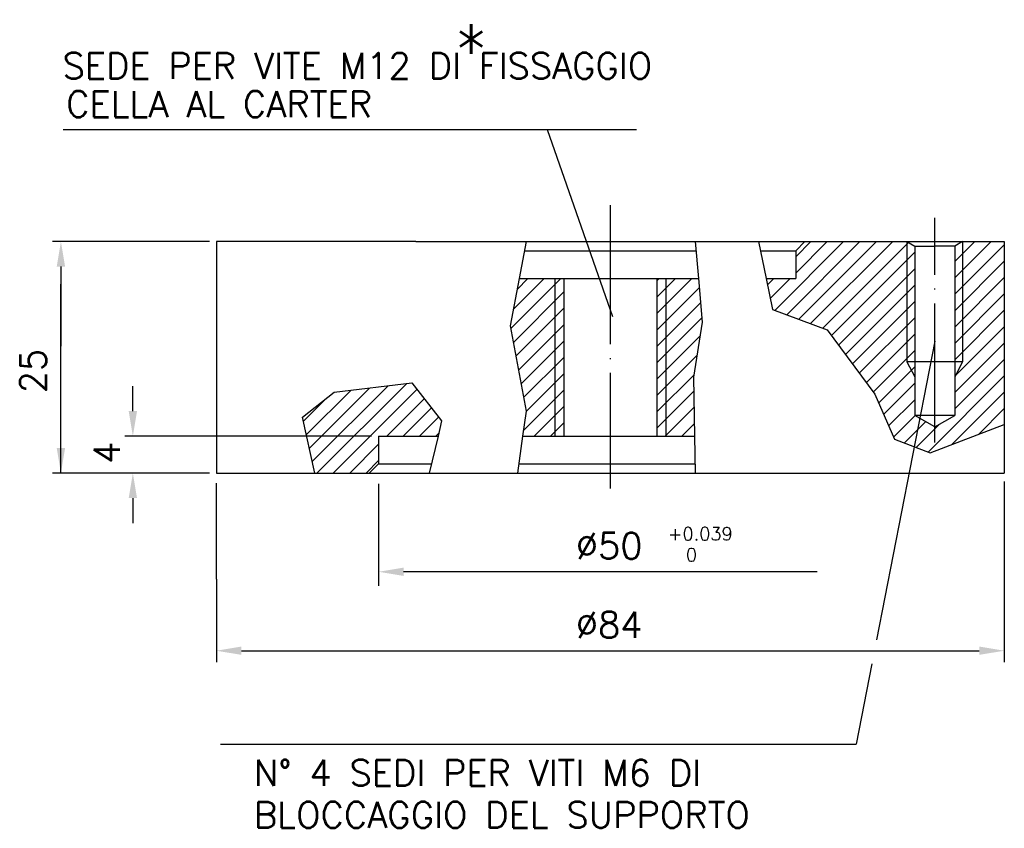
# Model space of a CAD drawing. Extents: x 49 to 155, y 186 to 273.
import ezdxf

# ---------------------------------------------------------------- set-up
doc = ezdxf.new("R2010")
doc.units = 0
doc.header["$LTSCALE"] = 15
doc.header["$MEASUREMENT"] = 0
doc.linetypes.add('TP', pattern=[1.2, 1, -0.1, 0, -0.1])
doc.layers.get('0').update_dxf_attribs({"linetype": 'CONTINUOUS'})
for name, color, linetype in [('1', 7, 'CONTINUOUS'), ('2', 7, 'TP'), ('QUOTE', 7, 'CONTINUOUS')]:
    doc.layers.add(name, color=color, linetype=linetype)
doc.styles.add('DEM2', font='romans', dxfattribs={"height": 2.8})

# ---------------------------------------------------------------- blocks, each defined once
blk = doc.blocks.new('*X0')
at = {"color": 0}
for p, q in [((101.73, 239.62), (107.12, 245.01)), ((102, 241.66), (105.35, 245.01)), ((102.41, 243.83), (103.58, 245.01)), ((117.49, 244.76), (117.73, 245.01)), ((117.49, 243), (119.49, 245.01)), ((117.49, 241.23), (121.26, 245.01)), ((102.01, 238.12), (107.46, 243.58)), ((117.49, 239.46), (122.05, 244.03)), ((117.49, 237.69), (122.19, 242.4)), ((102.28, 236.63), (107.46, 241.81)), ((117.49, 235.93), (122.34, 240.78)), ((102.56, 235.14), (107.46, 240.04)), ((102.84, 233.65), (107.46, 238.27)), ((117.49, 234.16), (122.13, 238.81)), ((103.11, 232.16), (107.46, 236.5)), ((117.49, 232.39), (121.8, 236.7)), ((80.82, 224.01), (90.51, 233.69)), ((103.38, 230.66), (107.46, 234.74)), ((117.49, 230.62), (121.46, 234.6)), ((79.68, 228.17), (84.46, 232.95)), ((80, 226.72), (86.48, 233.2)), ((80.32, 225.27), (88.49, 233.45)), ((82.58, 224.01), (91.61, 233.03)), ((103.09, 228.6), (107.46, 232.97)), ((117.49, 228.85), (121.45, 232.82)), ((79.36, 229.62), (81.74, 232)), ((88.35, 228.01), (92.39, 232.05)), ((90.12, 228.01), (93.17, 231.06)), ((104.26, 228.01), (107.46, 231.2)), ((118.4, 228.01), (121.49, 231.09)), ((91.89, 228.01), (93.95, 230.07)), ((106.03, 228.01), (107.46, 229.43)), ((120.17, 228.01), (121.52, 229.35)), ((93.66, 228.01), (93.95, 228.3)), ((84.35, 224.01), (87.47, 227.13)), ((86.12, 224.01), (87.47, 225.36))]:
    blk.add_line(p, q, dxfattribs=at)
blk = doc.blocks.new('*X1')
at = {"color": 0}
for p, q in [((130.21, 241.58), (137.64, 249.01)), ((131.5, 241.1), (139.4, 249.01)), ((132.47, 245.61), (135.87, 249.01)), ((132.47, 247.38), (134.1, 249.01)), ((132.79, 240.63), (141.17, 249.01)), ((134.08, 240.15), (142.94, 249.01)), ((135.38, 239.67), (144.62, 248.92)), ((149.62, 245.08), (153.55, 249.01)), ((149.62, 246.85), (151.78, 249.01)), ((149.62, 243.32), (154.97, 248.66)), ((136.33, 238.86), (145.32, 247.85)), ((149.62, 241.55), (154.97, 246.9)), ((137.08, 237.84), (145.32, 246.08)), ((129.42, 244.33), (130.1, 245.01)), ((129.73, 242.86), (131.87, 245.01)), ((137.83, 236.82), (145.32, 244.31)), ((149.62, 239.78), (154.97, 245.13)), ((149.62, 238.01), (154.97, 243.36)), ((138.58, 235.8), (145.32, 242.55)), ((149.62, 236.24), (154.97, 241.59)), ((139.33, 234.79), (145.32, 240.78)), ((140.08, 233.77), (145.32, 239.01)), ((149.62, 234.48), (154.97, 239.82)), ((149.62, 232.71), (154.97, 238.06)), ((140.83, 232.75), (145.32, 237.24)), ((149.62, 230.94), (154.97, 236.29)), ((141.41, 231.57), (145.32, 235.48)), ((141.95, 230.34), (145.32, 233.71)), ((146.74, 226.29), (154.97, 234.52)), ((149.32, 227.1), (154.97, 232.75)), ((142.49, 229.11), (145.32, 231.94)), ((152.17, 228.19), (154.97, 230.99)), ((143.02, 227.88), (145.37, 230.22)), ((144.19, 227.27), (146.49, 229.57)), ((145.46, 226.78), (147.98, 229.3))]:
    blk.add_line(p, q, dxfattribs=at)

msp = doc.modelspace()

# ---------------------------------------------------------------- linework, layer by layer
for p, q in [((53.43, 261.1), (115.3, 261.1)), ((144.47, 249.01), (144.47, 236.01)), ((150.47, 249.01), (150.47, 236.01)), ((103.2, 248.01), (121.7, 248.01)), ((128.66, 248.01), (132.47, 248.01)), ((106.47, 245.01), (106.47, 228.01)), ((118.47, 245.01), (118.47, 228.01)), ((144.47, 236.01), (145.32, 234.41)), ((150.47, 236.01), (149.62, 234.41)), ((87.47, 225.01), (93.17, 225.01)), ((102.58, 225.01), (121.6, 225.01)), ((70.41, 194.76), (138.98, 194.76))]:
    msp.add_line(p, q)
at = {"layer": '1'}
for p, q in [((69.97, 249.01), (69.97, 224.01)), ((91.47, 249.01), (69.97, 249.01)), ((91.47, 249.01), (133.47, 249.01)), ((133.47, 249.01), (132.47, 248.01)), ((133.47, 249.01), (144.47, 249.01)), ((144.47, 249.01), (150.47, 249.01)), ((144.47, 249.01), (145.32, 248.52)), ((150.47, 249.01), (149.62, 248.52)), ((150.47, 249.01), (154.97, 249.01)), ((154.97, 249.01), (154.97, 229.25)), ((132.47, 248.01), (132.47, 245.01)), ((145.32, 248.52), (145.32, 230.25)), ((145.32, 248.52), (147.47, 248.52)), ((149.62, 248.52), (147.47, 248.52)), ((149.62, 248.52), (149.62, 230.25)), ((102.63, 245.01), (107.46, 245.01)), ((107.46, 245.01), (107.46, 228.01)), ((107.46, 245.01), (112.47, 245.01)), ((112.47, 245.01), (117.49, 245.01)), ((117.49, 245.01), (117.49, 228.01)), ((117.49, 245.01), (121.97, 245.01)), ((129.28, 245.01), (132.47, 245.01)), ((150.47, 236.01), (144.47, 236.01)), ((149.62, 230.25), (145.32, 230.25)), ((147.47, 229.01), (145.32, 230.25)), ((147.47, 229.01), (149.62, 230.25)), ((154.97, 229.25), (154.97, 224.01)), ((87.47, 228.01), (87.47, 225.01)), ((87.47, 228.01), (93.88, 228.01)), ((103, 228.01), (107.46, 228.01)), ((107.46, 228.01), (112.47, 228.01)), ((112.47, 228.01), (117.49, 228.01)), ((117.49, 228.01), (121.54, 228.01)), ((87.47, 225.01), (86.47, 224.01)), ((69.97, 224.01), (80.6, 224.01)), ((80.6, 224.01), (86.47, 224.01)), ((86.47, 224.01), (138.47, 224.01)), ((138.47, 224.01), (154.97, 224.01))]:
    msp.add_line(p, q, dxfattribs=at)
at = {"layer": '2'}
for p, q in [((112.47, 252.93), (112.47, 222.35)), ((147.47, 227.33), (147.47, 251.59))]:
    msp.add_line(p, q, dxfattribs=at)
at = {"layer": 'QUOTE'}
for p, q in [((105.66, 261.1), (112.69, 240.93)), ((69.22, 249.01), (52.3, 249.01)), ((69.22, 249.01), (58.78, 249.01)), ((59.23, 249.01), (58.8, 249.01)), ((103.38, 249.01), (102.63, 245.01)), ((121.62, 249.01), (121.97, 245.01)), ((128.45, 249.01), (129.28, 245.01)), ((53.2, 246.31), (53.2, 237.71)), ((53.2, 224.01), (53.2, 244.41)), ((102.63, 245.01), (101.68, 239.91)), ((121.97, 245.01), (122.38, 240.32)), ((129.28, 245.01), (129.98, 241.66)), ((129.98, 241.66), (135.86, 239.5)), ((122.38, 240.32), (121.43, 234.37)), ((101.68, 239.91), (103.38, 230.69)), ((135.86, 239.5), (140.99, 232.53)), ((147.47, 238.27), (141.18, 206.01)), ((82.68, 232.74), (91.04, 233.76)), ((91.04, 233.76), (94.27, 229.66)), ((121.43, 234.37), (121.54, 228.01)), ((60.96, 230.71), (60.96, 233.41)), ((79.27, 230.07), (82.68, 232.74)), ((140.99, 232.53), (143.11, 227.68)), ((103.38, 230.69), (103, 228.01)), ((80.6, 224.01), (79.27, 230.07)), ((94.27, 229.66), (93.88, 228.01)), ((146.97, 226.2), (154.97, 229.25)), ((86.72, 228.01), (60.09, 228.01)), ((93.88, 228.01), (92.94, 224.01)), ((103, 228.01), (102.44, 224.01)), ((121.54, 228.01), (121.62, 224.01)), ((143.11, 227.68), (146.97, 226.2)), ((69.22, 224.01), (52.3, 224.01)), ((60.39, 224.01), (59.96, 224.01)), ((154.97, 223.09), (154.97, 203.61)), ((69.97, 212.58), (69.97, 222.94)), ((87.47, 222.84), (87.47, 211.85)), ((60.96, 221.31), (60.96, 218.61)), ((69.97, 212.58), (69.97, 203.61)), ((134.77, 213.36), (90.17, 213.36)), ((72.67, 204.84), (152.27, 204.84)), ((140.67, 203.44), (138.98, 194.76))]:
    msp.add_line(p, q, dxfattribs=at)
for points in [[(53.65, 246.31), (52.75, 246.31), (53.2, 249.01)], [(61.41, 230.71), (60.51, 230.71), (60.96, 228.01)], [(53.65, 226.71), (52.75, 226.71), (53.2, 224.01)], [(61.41, 221.31), (60.51, 221.31), (60.96, 224.01)], [(90.17, 212.91), (90.17, 213.81), (87.47, 213.36)], [(72.67, 204.39), (72.67, 205.29), (69.97, 204.84)], [(152.27, 204.39), (152.27, 205.29), (154.97, 204.84)]]:
    msp.add_solid(points, dxfattribs=at)

# ---------------------------------------------------------------- block references
for name in ['*X1', '*X0']:
    msp.add_blockref(name, (0, 0), dxfattribs=at)

# ---------------------------------------------------------------- texts
at = {"style": 'DEM2'}
for s, p in [('SEDE PER VITE M12 DI FISSAGGIO', (53.38, 266.59)), ('CELLA AL CARTER', (53.76, 262.46)), ('N° 4 SEDI PER VITI M6 DI', (74.01, 190.25)), ('BLOCCAGGIO DEL SUPPORTO', (74.01, 185.71))]:
    msp.add_text(s, height=2.8, dxfattribs=at).set_placement(p)
at = {"layer": 'QUOTE', "style": 'DEM2'}
for s, height, p in [('*', 5.6, (95.54, 266.89)), ('+0.039', 1.4, (118.7, 216.76)), ('%%c50', 2.8, (108.74, 214.76)), ('  0', 1.4, (118.7, 214.49)), ('%%c84', 2.8, (108.74, 206.24))]:
    msp.add_text(s, height=height, dxfattribs=at).set_placement(p)
for s, p in [('25', (51.6, 232.63)), ('4', (59.56, 225.01))]:
    msp.add_text(s, height=2.8, rotation=90, dxfattribs=at).set_placement(p)

doc.saveas('drawing.dxf')
